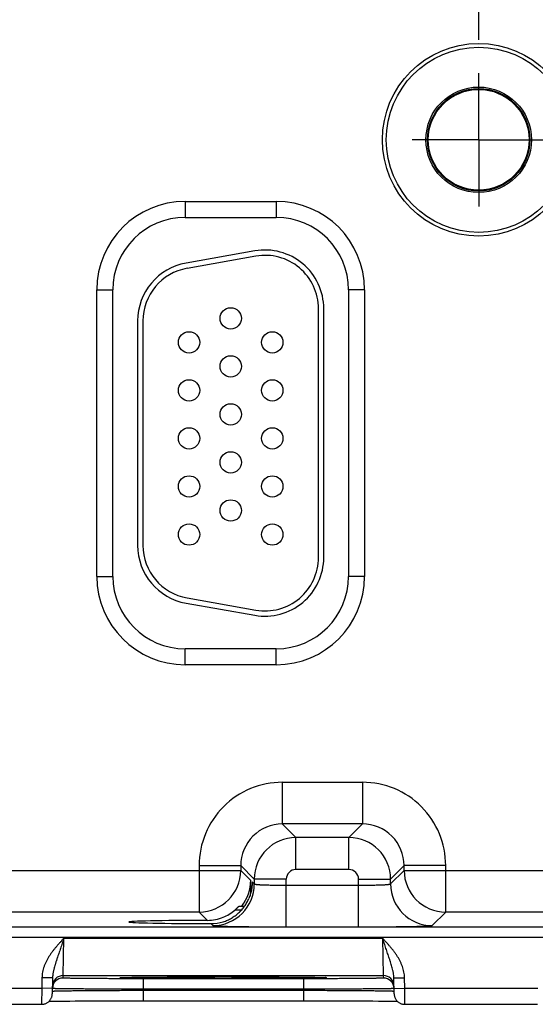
# Model space of a CAD drawing. Header units: inches. Extents: x 0 to 34, y 0 to 22.
# Tile 21 of 70: x 12.2 to 13.2, y 14.3 to 16.2. Entities that reach past the tile are written whole.
import ezdxf

# ---------------------------------------------------------------- set-up
doc = ezdxf.new("R2010")
doc.units = ezdxf.units.IN
doc.header["$LTSCALE"] = 1.87
doc.header["$MEASUREMENT"] = 0
doc.linetypes.add('CENTER', pattern=[0.6, 0.375, -0.075, 0.075, -0.075])
doc.layers.get('0').update_dxf_attribs({"linetype": 'CONTINUOUS'})
doc.layers.add('02___PRT_ALL_AXES', color=7, linetype='CONTINUOUS')
doc.layers.add('DIMENSIONS', color=7, linetype='CONTINUOUS')
doc.styles.get("Standard").update_dxf_attribs({"font": 'txt', "width": 0.8})
doc.dimstyles.new('DIMSTYLE_1', dxfattribs={"dimtxt": 0.125, "dimasz": 0.18, "dimexe": 0.18, "dimexo": 0.0625, "dimgap": 0.09, "dimtad": 0, "dimtih": 1, "dimtoh": 1, "dimdec": 3, "dimzin": 4, "dimdsep": 46, "dimtxsty": 'STANDARD', "dimblk": '_FILLED', "dimblk1": '_FILLED', "dimblk2": '_FILLED', "dimcen": 0.09, "dimadec": 0, "dimazin": 0, "dimtp": 0.01, "dimtm": 0.01, "dimtfac": 1, "dimtdec": 3, "dimtofl": 0, "dimtmove": 0, "dimatfit": 3, "dimldrblk": '_FILLED', "dimfxl": 1, "dimtolj": 1, "dimtzin": 4, "dimarcsym": 0})

# ---------------------------------------------------------------- blocks, each defined once
blk = doc.blocks.new('*D11')
at = {"layer": 'DIMENSIONS', "color": 2, "linetype": 'CONTINUOUS'}
blk.add_line((13.0741, 16.1232), (13.0741, 18.4721), dxfattribs=at)
at = {"layer": 'DIMENSIONS', "color": 2, "linetype": 'CONTINUOUS', "insert": (13.0116, 18.5346), "char_height": 0.125, "width": 1.425, "attachment_point": 1, "rotation": 90, "line_spacing_factor": 0.9}
blk.add_mtext('5.810{\\Ftxt.shx;\\W1.000000;\\H0.125000; }[147.57]', dxfattribs=at)
blk = doc.blocks.new('_FILLED')
at = {"color": 0, "linetype": 'BYBLOCK'}
blk.add_solid([(0, 0), (-1, 0.174), (-1, -0.174)], dxfattribs=at)

msp = doc.modelspace()

# ---------------------------------------------------------------- linework, layer by layer
at = {"color": 7, "linetype": 'CONTINUOUS'}
for p, q in [((12.5232, 15.8204), (12.6942, 15.8204)), ((12.5232, 15.8204), (12.5232, 15.7904)), ((12.6942, 15.8204), (12.6942, 15.7904)), ((12.5232, 15.7904), (12.6942, 15.7904)), ((12.6541, 15.7277), (12.5251, 15.705)), ((12.6558, 15.7179), (12.5268, 15.6951)), ((12.3577, 15.6549), (12.3877, 15.6549)), ((12.3577, 15.1179), (12.3577, 15.6549)), ((12.3877, 15.1179), (12.3877, 15.6549)), ((12.8597, 15.6549), (12.8297, 15.6549)), ((12.8297, 15.6549), (12.8297, 15.1179)), ((12.8597, 15.6549), (12.8597, 15.1179)), ((12.7732, 15.1534), (12.7732, 15.6194)), ((12.7832, 15.1534), (12.7832, 15.6194)), ((12.4342, 15.5967), (12.4342, 15.1761)), ((12.4442, 15.5967), (12.4442, 15.1761)), ((12.3577, 15.1179), (12.3877, 15.1179)), ((12.8597, 15.1179), (12.8297, 15.1179)), ((12.5268, 15.0777), (12.6558, 15.0549)), ((12.5251, 15.0678), (12.6541, 15.0451)), ((12.6942, 14.9824), (12.5232, 14.9824)), ((12.5232, 14.9524), (12.5232, 14.9824)), ((12.6942, 14.9524), (12.6942, 14.9824)), ((12.6942, 14.9524), (12.5232, 14.9524)), ((12.8558, 14.732), (12.7055, 14.732)), ((12.7055, 14.732), (12.7055, 14.654)), ((12.8558, 14.732), (12.8558, 14.654)), ((12.8558, 14.654), (12.7055, 14.654)), ((12.7055, 14.654), (12.7309, 14.6287)), ((12.8558, 14.654), (12.8305, 14.6287)), ((12.8305, 14.6287), (12.7309, 14.6287)), ((12.7309, 14.5687), (12.7309, 14.6287)), ((12.8305, 14.5687), (12.8305, 14.6287)), ((12.5496, 14.5761), (12.6275, 14.5761)), ((12.5496, 14.5761), (12.5496, 14.489)), ((12.6275, 14.5761), (12.6529, 14.5507)), ((12.6275, 14.5761), (12.6275, 14.567)), ((12.9338, 14.5761), (12.9085, 14.5507)), ((13.0118, 14.5761), (12.9338, 14.5761)), ((12.9338, 14.567), (12.9338, 14.5761)), ((13.0118, 14.489), (13.0118, 14.5761)), ((12.0038, 14.567), (12.6275, 14.567)), ((12.6275, 14.567), (12.6461, 14.5485)), ((12.8305, 14.5687), (12.7309, 14.5687)), ((12.9085, 14.5417), (12.9338, 14.567)), ((12.9338, 14.567), (13.5575, 14.567)), ((12.6461, 14.5485), (12.6461, 14.5239)), ((12.649, 14.5456), (12.6529, 14.5417)), ((12.649, 14.5456), (12.649, 14.5451)), ((12.649, 14.5456), (12.649, 14.5451)), ((12.7129, 14.5507), (12.6529, 14.5507)), ((12.6529, 14.5507), (12.6529, 14.5417)), ((12.7129, 14.4613), (12.7129, 14.5507)), ((12.7129, 14.5393), (12.8485, 14.5393)), ((12.8485, 14.5507), (12.9085, 14.5507)), ((12.8485, 14.4613), (12.8485, 14.5507)), ((12.9085, 14.5417), (12.9085, 14.5507)), ((12.6243, 14.5003), (12.6348, 14.5003)), ((12.5496, 14.489), (12.0818, 14.489)), ((12.5496, 14.489), (12.5652, 14.4734)), ((12.6286, 14.4925), (12.6162, 14.4925)), ((12.9865, 14.4637), (13.0118, 14.489)), ((13.4796, 14.489), (13.0118, 14.489)), ((12.5713, 14.4673), (12.5749, 14.4637)), ((10.3032, 14.4612), (13.9734, 14.4612)), ((12.7129, 14.4613), (12.8485, 14.4613)), ((10.3032, 14.4422), (13.9734, 14.4422)), ((12.2945, 14.3701), (12.296, 14.4401)), ((12.296, 14.4401), (12.8934, 14.4401)), ((12.8934, 14.4401), (12.8949, 14.3701)), ((12.2547, 14.3659), (12.2544, 14.3462)), ((12.2747, 14.3656), (12.2547, 14.3659)), ((12.2747, 14.3656), (12.2742, 14.3358)), ((12.2944, 14.3654), (12.2945, 14.3701)), ((12.2945, 14.3701), (12.8949, 14.3701)), ((12.4032, 14.3661), (12.4033, 14.3662)), ((12.4033, 14.3662), (12.4035, 14.3662)), ((12.4035, 14.3662), (12.4037, 14.3662)), ((12.4037, 14.3662), (12.404, 14.3662)), ((12.404, 14.3662), (12.4043, 14.3662)), ((12.4043, 14.3662), (12.4048, 14.3662)), ((12.4048, 14.3662), (12.4055, 14.3663)), ((12.4055, 14.3663), (12.4067, 14.3663)), ((12.4067, 14.3663), (12.408, 14.3664)), ((12.408, 14.3664), (12.4102, 14.3664)), ((12.4102, 14.3664), (12.4133, 14.3665)), ((12.4133, 14.3665), (12.4165, 14.3666)), ((12.4165, 14.3666), (12.4204, 14.3667)), ((12.4204, 14.3667), (12.4253, 14.3667)), ((12.4253, 14.3667), (12.4312, 14.3668)), ((12.4312, 14.3668), (12.4383, 14.3669)), ((12.4383, 14.3669), (12.4444, 14.367)), ((12.7451, 14.3641), (12.4443, 14.3641)), ((12.4443, 14.3641), (12.4443, 14.3444)), ((12.4444, 14.367), (12.4514, 14.3671)), ((12.4514, 14.3671), (12.4596, 14.3671)), ((12.4596, 14.3671), (12.4694, 14.3672)), ((12.4694, 14.3672), (12.4817, 14.3673)), ((12.4817, 14.3673), (12.4917, 14.3673)), ((12.4917, 14.3673), (12.503, 14.3674)), ((12.503, 14.3674), (12.5153, 14.3675)), ((12.5153, 14.3675), (12.528, 14.3675)), ((12.528, 14.3675), (12.541, 14.3675)), ((12.541, 14.3675), (12.5542, 14.3676)), ((12.5542, 14.3676), (12.5677, 14.3676)), ((12.5677, 14.3676), (12.5813, 14.3676)), ((12.5813, 14.3676), (12.5947, 14.3676)), ((12.5947, 14.3676), (12.6081, 14.3676)), ((12.6081, 14.3676), (12.6217, 14.3676)), ((12.6217, 14.3676), (12.6352, 14.3676)), ((12.6352, 14.3676), (12.6484, 14.3675)), ((12.6484, 14.3675), (12.6614, 14.3675)), ((12.6614, 14.3675), (12.6741, 14.3675)), ((12.6741, 14.3675), (12.6863, 14.3674)), ((12.6863, 14.3674), (12.6981, 14.3673)), ((12.6981, 14.3673), (12.7094, 14.3673)), ((12.7094, 14.3673), (12.7192, 14.3672)), ((12.7192, 14.3672), (12.7276, 14.3671)), ((12.7276, 14.3671), (12.738, 14.3671)), ((12.738, 14.3671), (12.7464, 14.367)), ((12.7451, 14.3641), (12.7451, 14.3444)), ((12.7464, 14.367), (12.7533, 14.3669)), ((12.7533, 14.3669), (12.759, 14.3668)), ((12.759, 14.3668), (12.7638, 14.3667)), ((12.7638, 14.3667), (12.769, 14.3667)), ((12.769, 14.3667), (12.7731, 14.3666)), ((12.7731, 14.3666), (12.7765, 14.3665)), ((12.7765, 14.3665), (12.7792, 14.3664)), ((12.7792, 14.3664), (12.7813, 14.3664)), ((12.7813, 14.3664), (12.783, 14.3663)), ((12.783, 14.3663), (12.7839, 14.3663)), ((12.7839, 14.3663), (12.7847, 14.3662)), ((12.7847, 14.3662), (12.7851, 14.3662)), ((12.7856, 14.3662), (12.7858, 14.3662)), ((12.7858, 14.3662), (12.786, 14.3662)), ((12.8949, 14.3701), (12.895, 14.3654)), ((12.9147, 14.3656), (12.9347, 14.3659)), ((12.9152, 14.3358), (12.9147, 14.3656)), ((12.935, 14.3462), (12.9347, 14.3659)), ((12.005, 14.3462), (12.2544, 14.3462)), ((12.2544, 14.3462), (12.2542, 14.3162)), ((12.2744, 14.3458), (12.2544, 14.3462)), ((12.2743, 14.3408), (12.2744, 14.3409)), ((12.2745, 14.3457), (12.2744, 14.3457)), ((12.7451, 14.3444), (12.4443, 14.3444)), ((12.4443, 14.3425), (12.4443, 14.3444)), ((12.4443, 14.3425), (12.7451, 14.3425)), ((12.4443, 14.3425), (12.4443, 14.3228)), ((12.7451, 14.3425), (12.7451, 14.3444)), ((12.7451, 14.3425), (12.7451, 14.3228)), ((12.915, 14.3457), (12.9149, 14.3457)), ((12.915, 14.3458), (12.935, 14.3462)), ((12.915, 14.3409), (12.9151, 14.3408)), ((12.935, 14.3462), (13.1844, 14.3462)), ((12.9352, 14.3162), (12.935, 14.3462)), ((12.0052, 14.3162), (12.2542, 14.3162)), ((12.2681, 14.3218), (12.2714, 14.3219)), ((12.2714, 14.3219), (12.2758, 14.3219)), ((12.2758, 14.3219), (12.2802, 14.322)), ((12.2802, 14.322), (12.2854, 14.3221)), ((12.2854, 14.3221), (12.2916, 14.3222)), ((12.2916, 14.3222), (12.2987, 14.3223)), ((12.2987, 14.3223), (12.3072, 14.3223)), ((12.3072, 14.3223), (12.3173, 14.3224)), ((12.3173, 14.3224), (12.3261, 14.3225)), ((12.3261, 14.3225), (12.3361, 14.3225)), ((12.3361, 14.3225), (12.3477, 14.3226)), ((12.3477, 14.3226), (12.3614, 14.3227)), ((12.3614, 14.3227), (12.3722, 14.3227)), ((12.3722, 14.3227), (12.3846, 14.3228)), ((12.3846, 14.3228), (12.3978, 14.3228)), ((12.3978, 14.3228), (12.4109, 14.3228)), ((12.4109, 14.3228), (12.4243, 14.3228)), ((12.4243, 14.3228), (12.4378, 14.3228)), ((12.4378, 14.3228), (12.7451, 14.3228)), ((12.7451, 14.3228), (12.7583, 14.3228)), ((12.7583, 14.3228), (12.7717, 14.3228)), ((12.7717, 14.3228), (12.785, 14.3228)), ((12.785, 14.3228), (12.798, 14.3228)), ((12.798, 14.3228), (12.8108, 14.3227)), ((12.8108, 14.3227), (12.8233, 14.3227)), ((12.8233, 14.3227), (12.8353, 14.3226)), ((12.8353, 14.3226), (12.8469, 14.3226)), ((12.8469, 14.3226), (12.8577, 14.3225)), ((12.8577, 14.3225), (12.8672, 14.3225)), ((12.8672, 14.3225), (12.8753, 14.3224)), ((12.8753, 14.3224), (12.8859, 14.3223)), ((12.8859, 14.3223), (12.8948, 14.3222)), ((12.8948, 14.3222), (12.9021, 14.3221)), ((12.9021, 14.3221), (12.908, 14.322)), ((12.908, 14.322), (12.9128, 14.322)), ((12.9128, 14.322), (12.9168, 14.3219)), ((12.9168, 14.3219), (12.9202, 14.3218)), ((12.9202, 14.3218), (12.9213, 14.3218)), ((12.9352, 14.3162), (13.1842, 14.3162))]:
    msp.add_line(p, q, dxfattribs=at)
for points in [[(12.4032, 14.3661), (12.4032, 14.3661), (12.4032, 14.3661), (12.4032, 14.3661)], [(12.7851, 14.3662), (12.7855, 14.3662), (12.7856, 14.3662)], [(12.786, 14.3662), (12.7861, 14.3661), (12.7861, 14.3661), (12.7862, 14.3661)], [(12.2542, 14.3162), (12.2549, 14.3162), (12.2561, 14.3163), (12.2573, 14.3164), (12.2585, 14.3166), (12.2597, 14.3169), (12.2608, 14.3173), (12.2619, 14.3177), (12.2631, 14.3182), (12.2641, 14.3188), (12.2652, 14.3194), (12.2662, 14.3201), (12.2671, 14.3209), (12.268, 14.3217), (12.2689, 14.3226), (12.2697, 14.3235), (12.2704, 14.3245), (12.2711, 14.3255), (12.2717, 14.3265), (12.2723, 14.3276), (12.2728, 14.3287), (12.2732, 14.3298), (12.2735, 14.331), (12.2738, 14.3322), (12.274, 14.3334), (12.2741, 14.3346), (12.2742, 14.3358)], [(12.9152, 14.3358), (12.9152, 14.3346), (12.9154, 14.3334), (12.9156, 14.3322), (12.9159, 14.331), (12.9162, 14.3298), (12.9166, 14.3287), (12.9171, 14.3276), (12.9177, 14.3265), (12.9183, 14.3255), (12.919, 14.3245), (12.9197, 14.3235), (12.9205, 14.3226), (12.9214, 14.3217), (12.9223, 14.3209), (12.9232, 14.3201), (12.9242, 14.3194), (12.9252, 14.3188), (12.9263, 14.3182), (12.9274, 14.3177), (12.9286, 14.3173), (12.9297, 14.3169), (12.9309, 14.3166), (12.9321, 14.3164), (12.9333, 14.3163), (12.9345, 14.3162), (12.9352, 14.3162)]]:
    msp.add_lwpolyline(points, dxfattribs=at)
for centre, radius in [((13.0737, 15.9359), 0.1805), ((13.0737, 15.9359), 0.1734), ((13.0737, 15.9359), 0.0989), ((13.0737, 15.9359), 0.096), ((13.0737, 15.9359), 0.0945), ((12.6087, 15.6014), 0.02), ((12.5307, 15.5564), 0.02), ((12.6867, 15.5564), 0.02), ((12.6087, 15.5114), 0.02), ((12.5307, 15.4664), 0.02), ((12.6867, 15.4664), 0.02), ((12.6087, 15.4214), 0.02), ((12.5307, 15.3764), 0.02), ((12.6867, 15.3764), 0.02), ((12.6087, 15.3314), 0.02), ((12.5307, 15.2864), 0.02), ((12.6867, 15.2864), 0.02), ((12.6087, 15.2414), 0.02), ((12.5307, 15.1964), 0.02), ((12.6867, 15.1964), 0.02)]:
    msp.add_circle(centre, radius, dxfattribs=at)
for centre, radius, start, end in [((12.5232, 15.6549), 0.1655, 90, 180), ((12.6942, 15.6549), 0.1655, 0, 90), ((12.5232, 15.6549), 0.1355, 90, 180), ((12.6942, 15.6549), 0.1355, 0, 90), ((12.6732, 15.6194), 0.11, 0, 100), ((12.6732, 15.6194), 0.1, 0, 100), ((12.5442, 15.5967), 0.11, 100, 180), ((12.5442, 15.5967), 0.1, 100, 180), ((12.5442, 15.1761), 0.11, 180, 260), ((12.5442, 15.1761), 0.1, 180, 260), ((12.6732, 15.1534), 0.11, 260, 360), ((12.6732, 15.1534), 0.1, 260, 360), ((12.5232, 15.1179), 0.1655, 180, 270), ((12.5232, 15.1179), 0.1355, 180, 270), ((12.6942, 15.1179), 0.1655, 270, 360), ((12.6942, 15.1179), 0.1355, 270, 360), ((12.7055, 14.5761), 0.156, 89.9963, 180.0037), ((12.8559, 14.5761), 0.156, 359.9963, 90.0037), ((12.7055, 14.5761), 0.0779, 89.9712, 180.0288), ((12.8559, 14.5761), 0.0779, 359.9712, 90.0288), ((12.7309, 14.5507), 0.078, 90.0153, 179.9847), ((12.8305, 14.5507), 0.078, 0.0153, 89.9847), ((12.5495, 14.5671), 0.078, 270.0209, 359.9791), ((12.7309, 14.5507), 0.018, 89.9962, 180.0037), ((12.8305, 14.5507), 0.018, 359.9962, 90.0037), ((13.0119, 14.5671), 0.078, 180.0209, 269.9791), ((12.5749, 14.5417), 0.078, 270.0209, 359.9791), ((12.9865, 14.5417), 0.078, 180.0209, 269.9791), ((12.5649, 14.552), 0.0786, 292.2666, 310.7845), ((12.5649, 14.552), 0.0786, 270.1847, 292.2821), ((12.5715, 14.5448), 0.0774, 269.8558, 287.4495), ((12.2944, 14.3454), 0.02, 89.9987, 178.7553), ((12.2945, 14.3501), 0.02, 89.9987, 178.9988), ((12.4078, 14.2855), 0.0808, 93.115, 93.2829), ((12.7815, 14.2835), 0.0828, 86.7202, 86.8827), ((12.8949, 14.3501), 0.02, 1.0012, 90.0013), ((12.895, 14.3454), 0.02, 1.2447, 90.0013), ((12.2944, 14.3454), 0.02, 178.7564, 179), ((12.895, 14.3454), 0.02, 1, 1.2436)]:
    msp.add_arc(centre, radius, start, end, dxfattribs=at)
for centre, major_axis, ratio, start_param, end_param in [((12.5681, 14.5485), (0.0552, -0.0552), 0.999695, 0.118765, 0.785246), ((12.5947, 14.4704), (0.1771, 0), 0.017455, 1.73829, 4.579802)]:
    msp.add_ellipse(centre, major_axis=major_axis, ratio=ratio, start_param=start_param, end_param=end_param, dxfattribs=at)
for points, knots in [([(12.649, 14.5451), (12.649, 14.5425), (12.6487, 14.5373), (12.6476, 14.5296), (12.6456, 14.5219), (12.6438, 14.5168), (12.6427, 14.5144)], [0, 0, 0, 0, 0.245882, 0.493457, 0.744406, 1, 1, 1, 1]), ([(12.6529, 14.5417), (12.6529, 14.5416), (12.653, 14.5416), (12.653, 14.5416), (12.653, 14.5415), (12.6531, 14.5415), (12.6532, 14.5415), (12.6533, 14.5414), (12.6535, 14.5414), (12.6537, 14.5413), (12.654, 14.5413), (12.6543, 14.5412), (12.6546, 14.5411), (12.6551, 14.5411), (12.6558, 14.541), (12.6567, 14.5409), (12.6578, 14.5407), (12.659, 14.5406), (12.6604, 14.5405), (12.6618, 14.5404), (12.664, 14.5403), (12.667, 14.5401), (12.671, 14.54), (12.6745, 14.5399), (12.6775, 14.5398), (12.6808, 14.5397), (12.685, 14.5396), (12.6903, 14.5395), (12.6957, 14.5394), (12.7014, 14.5393), (12.7071, 14.5393), (12.711, 14.5393), (12.7129, 14.5393)], [0, 0, 0, 0, 0.001207, 0.001962, 0.002834, 0.003831, 0.004957, 0.007611, 0.010816, 0.014578, 0.018902, 0.023789, 0.02924, 0.035253, 0.048956, 0.064876, 0.08298, 0.10323, 0.12558, 0.149981, 0.176376, 0.234901, 0.300614, 0.372902, 0.411302, 0.451089, 0.534442, 0.622179, 0.713474, 0.807469, 0.903279, 1, 1, 1, 1]), ([(12.8485, 14.5393), (12.8504, 14.5393), (12.8543, 14.5393), (12.86, 14.5393), (12.8657, 14.5394), (12.8711, 14.5395), (12.8764, 14.5396), (12.8806, 14.5397), (12.8839, 14.5398), (12.8869, 14.5399), (12.8904, 14.54), (12.8943, 14.5401), (12.8974, 14.5403), (12.8995, 14.5404), (12.901, 14.5405), (12.9023, 14.5406), (12.9036, 14.5407), (12.9046, 14.5409), (12.9056, 14.541), (12.9063, 14.5411), (12.9068, 14.5411), (12.9071, 14.5412), (12.9074, 14.5413), (12.9077, 14.5413), (12.9079, 14.5414), (12.9081, 14.5414), (12.9082, 14.5415), (12.9083, 14.5415), (12.9083, 14.5415), (12.9084, 14.5416), (12.9084, 14.5416), (12.9085, 14.5416), (12.9085, 14.5417)], [0, 0, 0, 0, 0.096721, 0.192531, 0.286526, 0.377821, 0.465558, 0.548911, 0.588698, 0.627098, 0.699386, 0.765099, 0.823624, 0.850019, 0.87442, 0.89677, 0.91702, 0.935124, 0.951044, 0.964747, 0.97076, 0.976211, 0.981098, 0.985422, 0.989184, 0.992389, 0.995043, 0.996169, 0.997166, 0.998038, 0.998793, 1, 1, 1, 1]), ([(12.5947, 14.4709), (12.596, 14.4713), (12.5987, 14.4722), (12.6026, 14.4738), (12.6064, 14.4756), (12.6101, 14.4776), (12.6136, 14.4798), (12.6171, 14.4822), (12.6204, 14.4847), (12.6235, 14.4874), (12.6266, 14.4903), (12.6294, 14.4934), (12.6321, 14.4965), (12.6346, 14.4999), (12.6369, 14.5033), (12.639, 14.5069), (12.641, 14.5106), (12.6422, 14.5131), (12.6427, 14.5144)], [0, 0, 0, 0, 0.062929, 0.125822, 0.188656, 0.251414, 0.314086, 0.376669, 0.439164, 0.501579, 0.563927, 0.626224, 0.688487, 0.750737, 0.812995, 0.87528, 0.93761, 1, 1, 1, 1]), ([(12.6162, 14.4925), (12.6167, 14.493), (12.6175, 14.4936), (12.6184, 14.4945), (12.6191, 14.4951), (12.6197, 14.4957), (12.6204, 14.4963), (12.621, 14.4969), (12.6216, 14.4975), (12.6221, 14.4981), (12.6225, 14.4985), (12.6228, 14.4988), (12.6231, 14.499), (12.6233, 14.4993), (12.6234, 14.4994), (12.6236, 14.4996), (12.6238, 14.4998), (12.6239, 14.4999), (12.624, 14.5), (12.6241, 14.5001), (12.6241, 14.5001), (12.6242, 14.5002), (12.6242, 14.5002), (12.6242, 14.5002), (12.6243, 14.5003), (12.6243, 14.5003), (12.6243, 14.5003), (12.6243, 14.5003), (12.6243, 14.5003)], [0, 0, 0, 0, 0.173386, 0.258563, 0.342266, 0.424087, 0.503565, 0.580166, 0.653275, 0.722177, 0.786042, 0.815789, 0.843905, 0.870245, 0.894656, 0.916976, 0.937034, 0.954651, 0.969646, 0.976103, 0.981836, 0.986823, 0.991045, 0.994481, 0.997117, 0.998946, 0.999564, 1, 1, 1, 1]), ([(12.5749, 14.4637), (12.5749, 14.4637), (12.5749, 14.4637), (12.575, 14.4636), (12.575, 14.4636), (12.5751, 14.4636), (12.5752, 14.4636), (12.5753, 14.4635), (12.5755, 14.4635), (12.5758, 14.4634), (12.5763, 14.4634), (12.5768, 14.4633), (12.5773, 14.4633), (12.578, 14.4632), (12.5788, 14.4632), (12.5796, 14.4631), (12.5805, 14.463), (12.5818, 14.463), (12.5837, 14.4629), (12.5862, 14.4628), (12.589, 14.4627), (12.5921, 14.4626), (12.5955, 14.4625), (12.5991, 14.4624), (12.603, 14.4623), (12.6072, 14.4622), (12.6116, 14.4621), (12.618, 14.462), (12.6264, 14.4618), (12.6372, 14.4617), (12.6487, 14.4616), (12.6608, 14.4615), (12.6734, 14.4614), (12.6864, 14.4614), (12.6996, 14.4613), (12.7084, 14.4613), (12.7129, 14.4613)], [0, 0, 0, 0, 0.000163, 0.000356, 0.000838, 0.001455, 0.002212, 0.003109, 0.00415, 0.006665, 0.00976, 0.013432, 0.017681, 0.022505, 0.027903, 0.033872, 0.04041, 0.047512, 0.063391, 0.081469, 0.101707, 0.124062, 0.14848, 0.174901, 0.203262, 0.233502, 0.265548, 0.299322, 0.371734, 0.450067, 0.533574, 0.621478, 0.712943, 0.807113, 0.9031, 1, 1, 1, 1]), ([(12.8485, 14.4613), (12.8529, 14.4613), (12.8618, 14.4613), (12.875, 14.4614), (12.888, 14.4614), (12.9006, 14.4615), (12.9127, 14.4616), (12.9242, 14.4617), (12.9349, 14.4618), (12.9434, 14.462), (12.9498, 14.4621), (12.9542, 14.4622), (12.9584, 14.4623), (12.9623, 14.4624), (12.9659, 14.4625), (12.9693, 14.4626), (12.9724, 14.4627), (12.9752, 14.4628), (12.9777, 14.4629), (12.9795, 14.463), (12.9809, 14.463), (12.9818, 14.4631), (12.9826, 14.4632), (12.9834, 14.4632), (12.984, 14.4633), (12.9846, 14.4633), (12.9851, 14.4634), (12.9855, 14.4634), (12.9858, 14.4635), (12.986, 14.4635), (12.9862, 14.4636), (12.9863, 14.4636), (12.9863, 14.4636), (12.9864, 14.4636), (12.9864, 14.4637), (12.9864, 14.4637), (12.9865, 14.4637)], [0, 0, 0, 0, 0.0969, 0.192887, 0.287057, 0.378522, 0.466426, 0.549933, 0.628266, 0.700678, 0.734452, 0.766498, 0.796738, 0.825099, 0.85152, 0.875938, 0.898293, 0.918531, 0.936609, 0.952488, 0.95959, 0.966128, 0.972097, 0.977495, 0.982319, 0.986568, 0.99024, 0.993335, 0.99585, 0.996891, 0.997788, 0.998545, 0.999162, 0.999644, 0.999837, 1, 1, 1, 1]), ([(12.296, 14.4401), (12.2948, 14.4387), (12.2929, 14.4367), (12.2905, 14.4341), (12.2881, 14.4314), (12.285, 14.428), (12.2815, 14.4239), (12.278, 14.4197), (12.2747, 14.4155), (12.272, 14.4118), (12.27, 14.4088), (12.2685, 14.4066), (12.267, 14.4043), (12.2656, 14.4019), (12.2643, 14.3995), (12.2631, 14.3971), (12.2619, 14.3947), (12.2608, 14.3922), (12.2597, 14.3897), (12.2584, 14.3863), (12.2571, 14.382), (12.2558, 14.3767), (12.255, 14.3713), (12.2548, 14.3677), (12.2547, 14.3659)], [0, 0, 0, 0, 0.062502, 0.093753, 0.125005, 0.187507, 0.25001, 0.312513, 0.375016, 0.437518, 0.468771, 0.500023, 0.531275, 0.562527, 0.59378, 0.625032, 0.656284, 0.687536, 0.718788, 0.75004, 0.812534, 0.875025, 0.937514, 1, 1, 1, 1]), ([(12.296, 14.4401), (12.2955, 14.4385), (12.2944, 14.4353), (12.2928, 14.4305), (12.2912, 14.4258), (12.2896, 14.421), (12.288, 14.4163), (12.2864, 14.4117), (12.2848, 14.407), (12.2835, 14.4032), (12.2825, 14.4001), (12.2818, 14.3979), (12.281, 14.3956), (12.2803, 14.3933), (12.2796, 14.391), (12.2787, 14.388), (12.2779, 14.385), (12.2771, 14.3819), (12.2766, 14.3796), (12.2761, 14.3773), (12.2756, 14.375), (12.2753, 14.3727), (12.2749, 14.3695), (12.2747, 14.3672), (12.2747, 14.3656)], [0, 0, 0, 0, 0.064934, 0.129755, 0.194354, 0.258636, 0.322517, 0.38594, 0.448867, 0.511286, 0.542311, 0.57322, 0.604019, 0.634715, 0.66532, 0.695845, 0.756707, 0.787075, 0.817423, 0.847767, 0.878122, 0.908507, 0.93894, 1, 1, 1, 1]), ([(12.9147, 14.3656), (12.9146, 14.3664), (12.9146, 14.3679), (12.9143, 14.3711), (12.9139, 14.3742), (12.9133, 14.3773), (12.9127, 14.3804), (12.9117, 14.3842), (12.9105, 14.3888), (12.9091, 14.3933), (12.9079, 14.3971), (12.9069, 14.4001), (12.9059, 14.4032), (12.9046, 14.407), (12.903, 14.4117), (12.9014, 14.4163), (12.8998, 14.421), (12.8982, 14.4258), (12.8966, 14.4305), (12.895, 14.4353), (12.8939, 14.4385), (12.8934, 14.4401)], [0, 0, 0, 0, 0.030581, 0.061074, 0.121881, 0.152241, 0.182584, 0.243294, 0.304158, 0.365286, 0.426781, 0.457689, 0.488714, 0.551134, 0.614061, 0.677483, 0.741365, 0.805646, 0.870245, 0.935066, 1, 1, 1, 1]), ([(12.9347, 14.3659), (12.9346, 14.3668), (12.9346, 14.3686), (12.9343, 14.3722), (12.9336, 14.3767), (12.9323, 14.382), (12.9307, 14.3872), (12.9287, 14.3922), (12.9264, 14.3972), (12.9238, 14.4019), (12.9209, 14.4066), (12.9179, 14.4111), (12.9147, 14.4155), (12.9114, 14.4197), (12.9079, 14.4239), (12.9043, 14.428), (12.9013, 14.4314), (12.8989, 14.4341), (12.8964, 14.4367), (12.8946, 14.4387), (12.8934, 14.4401)], [0, 0, 0, 0, 0.031251, 0.062503, 0.124993, 0.187485, 0.249979, 0.312475, 0.374974, 0.437473, 0.499974, 0.562476, 0.624979, 0.687483, 0.749986, 0.81249, 0.874994, 0.906246, 0.937497, 1, 1, 1, 1]), ([(12.4443, 14.3641), (12.4394, 14.3641), (12.4297, 14.3641), (12.4152, 14.3641), (12.4009, 14.3641), (12.3871, 14.3642), (12.3738, 14.3642), (12.3613, 14.3643), (12.3513, 14.3644), (12.3437, 14.3644), (12.3384, 14.3645), (12.3333, 14.3645), (12.3285, 14.3645), (12.324, 14.3646), (12.3197, 14.3647), (12.3158, 14.3647), (12.3122, 14.3648), (12.3089, 14.3648), (12.3059, 14.3649), (12.3036, 14.3649), (12.302, 14.365), (12.3008, 14.365), (12.2998, 14.365), (12.2989, 14.3651), (12.298, 14.3651), (12.2973, 14.3651), (12.2966, 14.3652), (12.296, 14.3652), (12.2955, 14.3652), (12.2952, 14.3652), (12.2949, 14.3653), (12.2948, 14.3653), (12.2947, 14.3653), (12.2946, 14.3653), (12.2945, 14.3653), (12.2945, 14.3653), (12.2944, 14.3653), (12.2944, 14.3653), (12.2944, 14.3654), (12.2944, 14.3654), (12.2944, 14.3654), (12.2944, 14.3654), (12.2944, 14.3654)], [0, 0, 0, 0, 0.098017, 0.195091, 0.290285, 0.382681, 0.471394, 0.555561, 0.634378, 0.671538, 0.707078, 0.740917, 0.77297, 0.803158, 0.831411, 0.857662, 0.881847, 0.903903, 0.923783, 0.941441, 0.949423, 0.956832, 0.963664, 0.969916, 0.975584, 0.980666, 0.985158, 0.989057, 0.992361, 0.995068, 0.996198, 0.997178, 0.998009, 0.998692, 0.998978, 0.999228, 0.999441, 0.999619, 0.999761, 0.999819, 0.999869, 1, 1, 1, 1]), ([(12.5947, 14.3642), (12.5878, 14.3642), (12.574, 14.3642), (12.5535, 14.3643), (12.5335, 14.3643), (12.5142, 14.3644), (12.4986, 14.3644), (12.4867, 14.3645), (12.4782, 14.3646), (12.4701, 14.3646), (12.4623, 14.3647), (12.4549, 14.3647), (12.4479, 14.3648), (12.4413, 14.3649), (12.4352, 14.365), (12.4296, 14.365), (12.4244, 14.3651), (12.4197, 14.3652), (12.4155, 14.3653), (12.4123, 14.3653), (12.41, 14.3654), (12.4085, 14.3654), (12.4072, 14.3655), (12.4059, 14.3655), (12.405, 14.3656), (12.4043, 14.3656), (12.4038, 14.3656), (12.4034, 14.3657), (12.403, 14.3657), (12.4027, 14.3657), (12.4023, 14.3657), (12.4021, 14.3657), (12.4018, 14.3658), (12.4016, 14.3658), (12.4015, 14.3658), (12.4014, 14.3658), (12.4013, 14.3658), (12.4012, 14.3658), (12.4012, 14.3658), (12.4011, 14.3659), (12.4011, 14.3659), (12.401, 14.3659), (12.401, 14.3659), (12.401, 14.3659), (12.401, 14.3659), (12.401, 14.3659), (12.401, 14.3659), (12.401, 14.3659), (12.401, 14.3659), (12.401, 14.3659), (12.401, 14.3659), (12.401, 14.366), (12.4011, 14.366), (12.4011, 14.366), (12.4012, 14.366), (12.4012, 14.366), (12.4013, 14.366), (12.4015, 14.366), (12.4017, 14.3661), (12.4019, 14.3661), (12.4022, 14.3661), (12.4025, 14.3661), (12.4028, 14.3662), (12.4031, 14.3662), (12.4032, 14.3662)], [0, 0, 0, 0, 0.106159, 0.21109, 0.313578, 0.412439, 0.506529, 0.551441, 0.594757, 0.636353, 0.676106, 0.713903, 0.749635, 0.783195, 0.814489, 0.843429, 0.869925, 0.893903, 0.915298, 0.934044, 0.942405, 0.950084, 0.957078, 0.96338, 0.968985, 0.971526, 0.97389, 0.976078, 0.97809, 0.979925, 0.981583, 0.983064, 0.984367, 0.985494, 0.985991, 0.986444, 0.986853, 0.987218, 0.987538, 0.987815, 0.988049, 0.988239, 0.988388, 0.988496, 0.988537, 0.988572, 0.988601, 0.988631, 0.988664, 0.988703, 0.988808, 0.988952, 0.989138, 0.989367, 0.989639, 0.989956, 0.990316, 0.991168, 0.992198, 0.993405, 0.994788, 0.996349, 0.998086, 1, 1, 1, 1]), ([(12.4034, 14.3662), (12.4037, 14.3662), (12.4042, 14.3662), (12.4053, 14.3663), (12.407, 14.3663), (12.4093, 14.3664), (12.4119, 14.3665), (12.4149, 14.3665), (12.4182, 14.3666), (12.4219, 14.3667), (12.4275, 14.3668), (12.4352, 14.3669), (12.4455, 14.367), (12.4569, 14.3671), (12.4693, 14.3672), (12.4828, 14.3673), (12.5024, 14.3674), (12.5284, 14.3675), (12.561, 14.3676), (12.5834, 14.3676), (12.5947, 14.3676)], [0, 0, 0, 0, 0.003782, 0.008049, 0.018029, 0.029918, 0.043692, 0.059327, 0.076795, 0.096058, 0.117078, 0.164232, 0.217887, 0.27763, 0.342992, 0.413468, 0.488507, 0.649913, 0.822194, 1, 1, 1, 1]), ([(12.5947, 14.3676), (12.606, 14.3676), (12.6283, 14.3676), (12.661, 14.3675), (12.687, 14.3674), (12.7066, 14.3673), (12.72, 14.3672), (12.7325, 14.3671), (12.7439, 14.367), (12.7541, 14.3669), (12.7619, 14.3668), (12.7675, 14.3667), (12.7712, 14.3666), (12.7745, 14.3665), (12.7775, 14.3665), (12.7801, 14.3664), (12.7824, 14.3663), (12.7841, 14.3663), (12.7852, 14.3662), (12.7857, 14.3662), (12.786, 14.3662)], [0, 0, 0, 0, 0.177808, 0.350093, 0.5115, 0.58654, 0.657016, 0.722378, 0.782121, 0.835775, 0.882929, 0.903948, 0.92321, 0.940677, 0.956313, 0.970085, 0.981972, 0.991951, 0.996218, 1, 1, 1, 1]), ([(12.7862, 14.3662), (12.7863, 14.3662), (12.7866, 14.3662), (12.7869, 14.3661), (12.7872, 14.3661), (12.7875, 14.3661), (12.7877, 14.3661), (12.7879, 14.366), (12.788, 14.366), (12.7881, 14.366), (12.7882, 14.366), (12.7883, 14.366), (12.7883, 14.366), (12.7883, 14.366), (12.7884, 14.3659), (12.7884, 14.3659), (12.7884, 14.3659), (12.7884, 14.3659), (12.7884, 14.3659), (12.7884, 14.3659), (12.7884, 14.3659), (12.7884, 14.3659), (12.7884, 14.3659), (12.7883, 14.3659), (12.7883, 14.3659), (12.7883, 14.3659), (12.7882, 14.3658), (12.7881, 14.3658), (12.7881, 14.3658), (12.788, 14.3658), (12.7879, 14.3658), (12.7878, 14.3658), (12.7876, 14.3658), (12.7873, 14.3657), (12.787, 14.3657), (12.7867, 14.3657), (12.7864, 14.3657), (12.786, 14.3657), (12.7855, 14.3656), (12.7851, 14.3656), (12.7844, 14.3656), (12.7834, 14.3655), (12.7822, 14.3655), (12.7808, 14.3654), (12.7793, 14.3654), (12.7771, 14.3653), (12.7739, 14.3653), (12.7697, 14.3652), (12.765, 14.3651), (12.7598, 14.365), (12.7542, 14.365), (12.748, 14.3649), (12.7415, 14.3648), (12.7345, 14.3647), (12.7271, 14.3647), (12.7193, 14.3646), (12.7111, 14.3646), (12.7027, 14.3645), (12.6907, 14.3644), (12.6752, 14.3644), (12.6559, 14.3643), (12.6359, 14.3643), (12.6154, 14.3642), (12.6016, 14.3642), (12.5947, 14.3642)], [0, 0, 0, 0, 0.001915, 0.003652, 0.005213, 0.006597, 0.007804, 0.008834, 0.009687, 0.010047, 0.010363, 0.010636, 0.010865, 0.011052, 0.011196, 0.011301, 0.011341, 0.011374, 0.011403, 0.011433, 0.011467, 0.011508, 0.011616, 0.011764, 0.011955, 0.012188, 0.012464, 0.012785, 0.013149, 0.013558, 0.014011, 0.014508, 0.015635, 0.016938, 0.018419, 0.020077, 0.021911, 0.023922, 0.02611, 0.028473, 0.031013, 0.036618, 0.04292, 0.049913, 0.057592, 0.065953, 0.084696, 0.10609, 0.130069, 0.156564, 0.185503, 0.216797, 0.250357, 0.286088, 0.323885, 0.363638, 0.405234, 0.448551, 0.493464, 0.587554, 0.686416, 0.788907, 0.893839, 1, 1, 1, 1]), ([(12.895, 14.3654), (12.895, 14.3654), (12.895, 14.3654), (12.895, 14.3654), (12.895, 14.3654), (12.895, 14.3653), (12.8949, 14.3653), (12.8949, 14.3653), (12.8949, 14.3653), (12.8948, 14.3653), (12.8947, 14.3653), (12.8946, 14.3653), (12.8945, 14.3653), (12.8942, 14.3652), (12.8939, 14.3652), (12.8934, 14.3652), (12.8928, 14.3652), (12.8921, 14.3651), (12.8913, 14.3651), (12.8905, 14.3651), (12.8896, 14.365), (12.8885, 14.365), (12.8874, 14.365), (12.8858, 14.3649), (12.8835, 14.3649), (12.8805, 14.3648), (12.8772, 14.3648), (12.8736, 14.3647), (12.8697, 14.3647), (12.8654, 14.3646), (12.8609, 14.3645), (12.8561, 14.3645), (12.851, 14.3645), (12.8457, 14.3644), (12.8381, 14.3644), (12.8281, 14.3643), (12.8155, 14.3642), (12.8023, 14.3642), (12.7885, 14.3641), (12.7742, 14.3641), (12.7597, 14.3641), (12.75, 14.3641), (12.7451, 14.3641)], [0, 0, 0, 0, 0.000131, 0.000181, 0.000239, 0.000381, 0.000559, 0.000772, 0.001022, 0.001308, 0.001992, 0.002823, 0.003803, 0.004933, 0.00764, 0.010943, 0.014842, 0.019334, 0.024416, 0.030084, 0.036336, 0.043168, 0.050577, 0.058558, 0.076217, 0.096098, 0.118154, 0.142337, 0.168589, 0.196842, 0.22703, 0.259083, 0.292922, 0.328463, 0.365622, 0.444439, 0.528606, 0.617319, 0.709715, 0.804909, 0.901983, 1, 1, 1, 1]), ([(12.2744, 14.3409), (12.2744, 14.3409), (12.2745, 14.3409), (12.2746, 14.3409), (12.2747, 14.3409), (12.275, 14.341), (12.2753, 14.341), (12.2758, 14.341), (12.2764, 14.341), (12.2771, 14.3411), (12.2779, 14.3411), (12.2787, 14.3411), (12.2797, 14.3412), (12.2812, 14.3412), (12.2833, 14.3413), (12.2861, 14.3413), (12.2892, 14.3414), (12.2927, 14.3415), (12.2965, 14.3415), (12.3007, 14.3416), (12.3052, 14.3417), (12.3101, 14.3417), (12.3171, 14.3418), (12.3267, 14.3419), (12.3389, 14.342), (12.3521, 14.3421), (12.3661, 14.3422), (12.3809, 14.3423), (12.3962, 14.3423), (12.412, 14.3424), (12.4281, 14.3425), (12.4389, 14.3425), (12.4443, 14.3425)], [0, 0, 0, 0, 0.00052, 0.001181, 0.001985, 0.002931, 0.005252, 0.008142, 0.011601, 0.015628, 0.02022, 0.025374, 0.031088, 0.037358, 0.051553, 0.067928, 0.086444, 0.107059, 0.129725, 0.154392, 0.181001, 0.209492, 0.2398, 0.305582, 0.377742, 0.455617, 0.538491, 0.625604, 0.716154, 0.809309, 0.904215, 1, 1, 1, 1]), ([(12.4443, 14.3444), (12.4389, 14.3444), (12.4281, 14.3445), (12.412, 14.3445), (12.3962, 14.3446), (12.3809, 14.3446), (12.3662, 14.3447), (12.3521, 14.3448), (12.3389, 14.3448), (12.3267, 14.3449), (12.3172, 14.345), (12.3101, 14.3451), (12.3053, 14.3451), (12.3008, 14.3452), (12.2966, 14.3452), (12.2928, 14.3453), (12.2893, 14.3453), (12.2861, 14.3454), (12.2833, 14.3454), (12.2813, 14.3454), (12.2798, 14.3455), (12.2788, 14.3455), (12.2779, 14.3455), (12.2772, 14.3456), (12.2765, 14.3456), (12.2759, 14.3456), (12.2754, 14.3456), (12.2751, 14.3456), (12.2748, 14.3457), (12.2747, 14.3457), (12.2746, 14.3457), (12.2745, 14.3457), (12.2745, 14.3457)], [0, 0, 0, 0, 0.095817, 0.190753, 0.283937, 0.37451, 0.461642, 0.54453, 0.622413, 0.694575, 0.760353, 0.790657, 0.819142, 0.845745, 0.870404, 0.893062, 0.913667, 0.932173, 0.948536, 0.962719, 0.968983, 0.974691, 0.979838, 0.984423, 0.988443, 0.991895, 0.994778, 0.99709, 0.998032, 0.998831, 0.999487, 1, 1, 1, 1]), ([(12.9149, 14.3457), (12.9149, 14.3457), (12.9148, 14.3457), (12.9147, 14.3457), (12.9146, 14.3457), (12.9143, 14.3456), (12.914, 14.3456), (12.9135, 14.3456), (12.9129, 14.3456), (12.9122, 14.3456), (12.9114, 14.3455), (12.9106, 14.3455), (12.9096, 14.3455), (12.9081, 14.3454), (12.906, 14.3454), (12.9033, 14.3454), (12.9001, 14.3453), (12.8966, 14.3453), (12.8928, 14.3452), (12.8886, 14.3452), (12.8841, 14.3451), (12.8792, 14.3451), (12.8722, 14.345), (12.8627, 14.3449), (12.8504, 14.3448), (12.8373, 14.3448), (12.8232, 14.3447), (12.8085, 14.3446), (12.7931, 14.3446), (12.7774, 14.3445), (12.7613, 14.3445), (12.7505, 14.3444), (12.7451, 14.3444)], [0, 0, 0, 0, 0.000513, 0.00117, 0.001969, 0.00291, 0.005223, 0.008105, 0.011558, 0.015577, 0.020162, 0.02531, 0.031018, 0.037282, 0.051466, 0.067829, 0.086334, 0.10694, 0.129598, 0.154257, 0.180859, 0.209345, 0.239649, 0.305427, 0.377589, 0.455472, 0.53836, 0.625491, 0.716064, 0.809247, 0.904183, 1, 1, 1, 1]), ([(12.7451, 14.3425), (12.7505, 14.3425), (12.7613, 14.3425), (12.7774, 14.3424), (12.7932, 14.3423), (12.8085, 14.3423), (12.8233, 14.3422), (12.8373, 14.3421), (12.8505, 14.342), (12.8627, 14.3419), (12.8722, 14.3418), (12.8793, 14.3417), (12.8841, 14.3417), (12.8886, 14.3416), (12.8928, 14.3415), (12.8967, 14.3415), (12.9002, 14.3414), (12.9033, 14.3413), (12.9061, 14.3413), (12.9082, 14.3412), (12.9097, 14.3412), (12.9106, 14.3411), (12.9115, 14.3411), (12.9123, 14.3411), (12.913, 14.341), (12.9136, 14.341), (12.9141, 14.341), (12.9144, 14.341), (12.9146, 14.3409), (12.9148, 14.3409), (12.9149, 14.3409), (12.9149, 14.3409), (12.915, 14.3409)], [0, 0, 0, 0, 0.095784, 0.19069, 0.283846, 0.374395, 0.461507, 0.544382, 0.622257, 0.694417, 0.760199, 0.790506, 0.818998, 0.845607, 0.870273, 0.89294, 0.913555, 0.932071, 0.948446, 0.962641, 0.968912, 0.974626, 0.97978, 0.984372, 0.988398, 0.991858, 0.994748, 0.997069, 0.998015, 0.998819, 0.99948, 1, 1, 1, 1])]:
    msp.add_open_spline(points, degree=3, knots=knots, dxfattribs=at)
msp.add_open_spline([(12.649, 14.5451), (12.649, 14.5451), (12.649, 14.5451), (12.649, 14.5451)], degree=3, dxfattribs=at)
at = {"layer": '02___PRT_ALL_AXES', "color": 7, "linetype": 'CENTER'}
for q in [(13.0741, 16.0607), (12.949, 15.9357), (13.1991, 15.9357), (13.0741, 15.8107)]:
    msp.add_line((13.0741, 15.9357), q, dxfattribs=at)

# ---------------------------------------------------------------- dimensions: what is measured, and where the dimension line sits
at = {"layer": 'DIMENSIONS', "color": 2, "linetype": 'CONTINUOUS'}
dim = msp.add_ordinate_dim(feature_location=(13.0741, 16.1232), offset=(0, 2.3489), dtype=1, origin=(7.2641, 16.0607), dimstyle='DIMSTYLE_1', dxfattribs=at)
dim.commit()
dim.dimension.update_dxf_attribs({"geometry": '*D11', "text_midpoint": (13.0741, 19.2471)})

doc.saveas('drawing.dxf')
